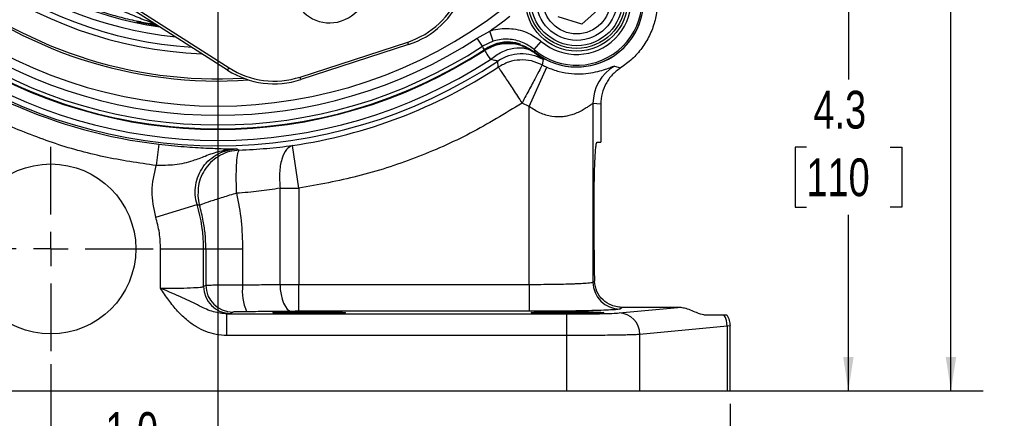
# Model space of a CAD drawing. Header units: inches. Extents: x 0.4 to 16.6, y 0.2 to 10.8.
# Tile 5 of 15: x 3.4 to 7.2, y 3.9 to 5.4. Entities that reach past the tile are written whole.
import ezdxf

# ---------------------------------------------------------------- set-up
doc = ezdxf.new("R2010")
doc.units = ezdxf.units.IN
doc.header["$MEASUREMENT"] = 0
doc.layers.add('SLD-0', color=7, linetype='Continuous', lineweight=25)
doc.styles.add('SLDTEXTSTYLE0', font='TXT', dxfattribs={"width": 0.75})
doc.dimstyles.new('SLDDIMSTYLE0', dxfattribs={"dimtxt": 0.145833, "dimasz": 0.13, "dimexe": 0, "dimexo": 0.0625, "dimgap": 0.036458, "dimtad": 0, "dimtih": 1, "dimtoh": 1, "dimdec": 1, "dimlfac": 1.5, "dimrnd": 1e-09, "dimzin": 12, "dimdsep": 46, "dimtxsty": 'SLDTEXTSTYLE0', "dimsah": 1, "dimcen": 0.09, "dimadec": 0, "dimazin": 3, "dimtfac": 1, "dimtdec": 1, "dimtofl": 0, "dimtmove": 0, "dimatfit": 3, "dimfxl": 0, "dimfrac": 2, "dimtolj": 1, "dimtzin": 12, "dimarcsym": 0})
doc.dimstyles.new('SLDDIMSTYLE1', dxfattribs={"dimtxt": 0.145833, "dimasz": 0.13, "dimexe": 0, "dimexo": 0.0625, "dimgap": 0.036458, "dimtad": 0, "dimtih": 1, "dimtoh": 1, "dimdec": 1, "dimlfac": 1.5, "dimrnd": 1e-09, "dimzin": 4, "dimdsep": 46, "dimtxsty": 'SLDTEXTSTYLE0', "dimsah": 1, "dimcen": 0.09, "dimadec": 0, "dimazin": 1, "dimtfac": 1, "dimtdec": 1, "dimtmove": 0, "dimatfit": 0, "dimfxl": 0, "dimfrac": 2, "dimtolj": 1, "dimtzin": 12, "dimarcsym": 0})

# ---------------------------------------------------------------- blocks, each defined once
blk = doc.blocks.new('_D')
at = {"layer": 'SLD-0'}
for p, q in [((4.6647, 8.9009), (7.1211, 8.9009)), ((6.9961, 8.9009), (6.9961, 7.9444)), ((6.8345, 7.6831), (6.7901, 7.6831)), ((6.7901, 7.6831), (6.7901, 7.4514)), ((7.1577, 7.6831), (7.2021, 7.6831)), ((7.2021, 7.6831), (7.2021, 7.4514)), ((6.7901, 7.4514), (6.8345, 7.4514)), ((7.2021, 7.4514), (7.1577, 7.4514)), ((6.9961, 4.0096), (6.9961, 7.4219)), ((5.8449, 4.0096), (7.1211, 4.0096))]:
    blk.add_line(p, q, dxfattribs=at)
for points in [[(6.9961, 8.9009), (6.9761, 8.7709), (7.0161, 8.7709)], [(6.9961, 4.0096), (7.0161, 4.1396), (6.9761, 4.1396)]]:
    blk.add_solid(points, dxfattribs=at)
at = {"layer": 'SLD-0', "char_height": 0.14583, "attachment_point": 1, "style": 'SLDTEXTSTYLE0'}
for s, insert in [('7.3', (6.8615, 7.9007)), ('186', (6.8345, 7.6394))]:
    blk.add_mtext(s, dxfattribs=dict(at, insert=insert))
blk = doc.blocks.new('_D_1')
at = {"layer": 'SLD-0'}
for p, q in [((4.1664, 6.4138), (4.1664, 3.5847)), ((3.5207, 4.1127), (3.5207, 3.5847)), ((3.5207, 3.7097), (3.2707, 3.7097)), ((3.7587, 3.7097), (3.7143, 3.7097)), ((3.7143, 3.7097), (3.7143, 3.478)), ((3.9742, 3.7097), (4.0185, 3.7097)), ((4.0185, 3.7097), (4.0185, 3.478)), ((4.1664, 3.7097), (4.4164, 3.7097)), ((3.7143, 3.478), (3.7587, 3.478)), ((4.0185, 3.478), (3.9742, 3.478))]:
    blk.add_line(p, q, dxfattribs=at)
for points in [[(3.5207, 3.7097), (3.3907, 3.7297), (3.3907, 3.6897)], [(4.1664, 3.7097), (4.2964, 3.6897), (4.2964, 3.7297)]]:
    blk.add_solid(points, dxfattribs=at)
at = {"layer": 'SLD-0', "char_height": 0.14583, "attachment_point": 1, "style": 'SLDTEXTSTYLE0'}
for s, insert in [('1.0', (3.7318, 3.9272)), ('25', (3.7587, 3.6659))]:
    blk.add_mtext(s, dxfattribs=dict(at, insert=insert))
blk = doc.blocks.new('_D_2')
at = {"layer": 'SLD-0'}
for p, q in [((3.5207, 4.1127), (3.5207, 3.1752)), ((0.8984, 3.9596), (0.8984, 3.1752)), ((0.8984, 3.3002), (1.8554, 3.3002)), ((2.0274, 3.3002), (1.983, 3.3002)), ((1.983, 3.3002), (1.983, 3.0685)), ((2.3507, 3.3002), (2.395, 3.3002)), ((2.395, 3.3002), (2.395, 3.0685)), ((3.5207, 3.3002), (2.5227, 3.3002)), ((1.983, 3.0685), (2.0274, 3.0685)), ((2.395, 3.0685), (2.3507, 3.0685))]:
    blk.add_line(p, q, dxfattribs=at)
for points in [[(0.8984, 3.3002), (1.0284, 3.2802), (1.0284, 3.3202)], [(3.5207, 3.3002), (3.3907, 3.3202), (3.3907, 3.2802)]]:
    blk.add_solid(points, dxfattribs=at)
at = {"layer": 'SLD-0', "char_height": 0.14583, "attachment_point": 1, "style": 'SLDTEXTSTYLE0'}
for s, insert in [('3.9', (2.0544, 3.5178)), ('100', (2.0274, 3.2565))]:
    blk.add_mtext(s, dxfattribs=dict(at, insert=insert))
blk = doc.blocks.new('_D_3')
at = {"layer": 'SLD-0'}
for p, q in [((3.5207, 4.1127), (3.5207, 3.1752)), ((6.1431, 3.9596), (6.1431, 3.1752)), ((3.5207, 3.3002), (4.4955, 3.3002)), ((4.6675, 3.3002), (4.6231, 3.3002)), ((4.6231, 3.3002), (4.6231, 3.0685)), ((4.9908, 3.3002), (5.0351, 3.3002)), ((5.0351, 3.3002), (5.0351, 3.0685)), ((6.1431, 3.3002), (5.1628, 3.3002)), ((4.6231, 3.0685), (4.6675, 3.0685)), ((5.0351, 3.0685), (4.9908, 3.0685))]:
    blk.add_line(p, q, dxfattribs=at)
for points in [[(3.5207, 3.3002), (3.6507, 3.2802), (3.6507, 3.3202)], [(6.1431, 3.3002), (6.0131, 3.3202), (6.0131, 3.2802)]]:
    blk.add_solid(points, dxfattribs=at)
at = {"layer": 'SLD-0', "char_height": 0.14583, "attachment_point": 1, "style": 'SLDTEXTSTYLE0'}
for s, insert in [('3.9', (4.6945, 3.5178)), ('100', (4.6675, 3.2565))]:
    blk.add_mtext(s, dxfattribs=dict(at, insert=insert))
blk = doc.blocks.new('_D_4')
at = {"layer": 'SLD-0'}
for p, q in [((4.6568, 6.9042), (6.7251, 6.9042)), ((6.6001, 6.9042), (6.6001, 5.2123)), ((6.4384, 4.951), (6.3941, 4.951)), ((6.3941, 4.951), (6.3941, 4.7193)), ((6.7617, 4.951), (6.806, 4.951)), ((6.806, 4.951), (6.806, 4.7193)), ((6.3941, 4.7193), (6.4384, 4.7193)), ((6.806, 4.7193), (6.7617, 4.7193)), ((6.6001, 4.0096), (6.6001, 4.6897)), ((5.8449, 4.0096), (6.7251, 4.0096))]:
    blk.add_line(p, q, dxfattribs=at)
for points in [[(6.6001, 6.9042), (6.5801, 6.7742), (6.6201, 6.7742)], [(6.6001, 4.0096), (6.6201, 4.1396), (6.5801, 4.1396)]]:
    blk.add_solid(points, dxfattribs=at)
at = {"layer": 'SLD-0', "char_height": 0.14583, "attachment_point": 1, "style": 'SLDTEXTSTYLE0'}
for s, insert in [('4.3', (6.4654, 5.1685)), ('110', (6.4384, 4.9073))]:
    blk.add_mtext(s, dxfattribs=dict(at, insert=insert))
blk = doc.blocks.new('SW_CENTERMARKSYMBOL_0')
at = {"layer": 'SLD-0', "color": 0}
for p, q in [((0, 0.1333), (0, 0.3949)), ((0, 0), (0, 0.0667)), ((-0.1333, 0), (-0.3949, 0)), ((0, 0), (-0.0667, 0)), ((0, 0), (0, -0.0667)), ((0, 0), (0.0667, 0)), ((0.1333, 0), (0.3949, 0)), ((0, -0.1333), (0, -0.3949))]:
    blk.add_line(p, q, dxfattribs=at)

msp = doc.modelspace()

# ---------------------------------------------------------------- linework, layer by layer
at = {"color": 7, "linetype": 'Continuous', "lineweight": 25}
for p, q in [((4.2036, 5.2481), (3.4254, 5.7459)), ((3.4311, 5.7547), (4.2093, 5.2569)), ((5.6428, 5.49), (5.5715, 5.4254)), ((5.5715, 5.4254), (5.4799, 5.4548)), ((5.1676, 5.372), (5.2157, 5.3995)), ((5.2283, 5.3599), (5.2157, 5.3995)), ((5.188, 5.3408), (5.1676, 5.372)), ((5.2283, 5.3599), (5.188, 5.3408)), ((4.4831, 5.2218), (4.8991, 5.357)), ((4.9024, 5.3471), (4.4863, 5.2119)), ((4.9024, 5.3471), (4.8991, 5.357)), ((5.1951, 5.3248), (5.1968, 5.3308)), ((5.3183, 5.3513), (5.3519, 5.3382)), ((5.3874, 5.3277), (5.4144, 5.3594)), ((5.4212, 5.2895), (5.4182, 5.2683)), ((4.2036, 5.2481), (4.2093, 5.2569)), ((5.2486, 5.2602), (5.2468, 5.2831)), ((5.3676, 5.1077), (5.4354, 5.2599)), ((5.6976, 5.2639), (5.7205, 5.2566)), ((4.4863, 5.2119), (4.4831, 5.2218)), ((5.3676, 5.1077), (5.3402, 5.1211)), ((5.3676, 4.4207), (5.3676, 5.1077)), ((5.614, 5.1194), (5.614, 4.4295)), ((5.6441, 5.1165), (5.614, 5.1194)), ((5.6441, 5.1165), (5.6441, 4.9696)), ((3.9376, 4.9624), (3.9279, 4.8796)), ((4.239, 4.9439), (4.2481, 4.9394)), ((4.4786, 4.7923), (4.4542, 4.9572)), ((5.6294, 4.9696), (5.6441, 4.9696)), ((4.4059, 4.4205), (4.4059, 4.7923)), ((4.4786, 4.7923), (4.4786, 4.4207)), ((3.9262, 4.6808), (4.0856, 4.7292)), ((4.0953, 4.726), (4.0856, 4.7292)), ((5.6185, 4.5529), (5.6185, 4.7196)), ((3.9445, 4.4056), (3.9445, 4.5576)), ((3.9445, 4.5576), (4.111, 4.5576)), ((4.111, 4.4124), (4.111, 4.5576)), ((4.111, 4.5576), (4.1196, 4.5576)), ((4.1196, 4.5576), (4.1196, 4.4176)), ((4.1196, 4.5576), (4.2616, 4.5576)), ((4.2616, 4.5576), (4.2616, 4.4191)), ((4.111, 4.4124), (4.1196, 4.4176)), ((4.4786, 4.3167), (4.4786, 4.4207)), ((4.4786, 4.4207), (5.3676, 4.4207)), ((5.3676, 4.4207), (5.3676, 4.3167)), ((5.614, 4.4295), (5.6198, 4.433)), ((4.2149, 4.3085), (4.2004, 4.3065)), ((4.2004, 4.3065), (5.5124, 4.3065)), ((4.2004, 4.2231), (4.2004, 4.3065)), ((4.2235, 4.3136), (4.2149, 4.3085)), ((5.3676, 4.3167), (4.4786, 4.3167)), ((5.5124, 4.3065), (5.5124, 4.2231)), ((5.7147, 4.3105), (5.9418, 4.3317)), ((5.7283, 4.3317), (5.7179, 4.3255)), ((5.9418, 4.3317), (5.7283, 4.3317)), ((6.0421, 4.3029), (6.1198, 4.3029)), ((6.1323, 4.2588), (5.7949, 4.2272)), ((6.1431, 4.2602), (6.1323, 4.2588)), ((6.1323, 4.2588), (6.1323, 4.0096)), ((6.1431, 4.0096), (6.1431, 4.2604)), ((5.5124, 4.2231), (4.2004, 4.2231)), ((5.5124, 4.2231), (5.5124, 4.0096)), ((5.7949, 4.0096), (5.7949, 4.2272)), ((1.5291, 4.0096), (5.5124, 4.0096)), ((5.5124, 4.0096), (5.7949, 4.0096)), ((5.7949, 4.0096), (6.1323, 4.0096)), ((6.1323, 4.0096), (6.1431, 4.0096))]:
    msp.add_line(p, q, dxfattribs=at)
at = {"color": 8, "linetype": 'Continuous', "lineweight": 25, "flags": 128}
msp.add_lwpolyline([(3.9375, 5.4184), (3.8689, 5.4306), (3.8523, 5.434)], dxfattribs=at)
at = {"color": 7, "linetype": 'Continuous', "lineweight": 25, "flags": 128}
msp.add_lwpolyline([(4.4059, 4.4205), (4.407, 4.4005), (4.4097, 4.3813), (4.4139, 4.3635), (4.4196, 4.3479), (4.4264, 4.3349), (4.4341, 4.3252), (4.4425, 4.319), (4.4512, 4.3166)], dxfattribs=at)
at = {"color": 7, "linetype": 'Continuous', "lineweight": 25}
for centre, radius in [((5.5511, 5.5195), 0.1979), ((5.5511, 5.5195), 0.1875), ((5.5511, 5.5195), 0.1771), ((5.5512, 5.5194), 0.1563), ((5.5512, 5.5194), 0.131), ((3.5207, 4.5576), 0.3283)]:
    msp.add_circle(centre, radius, dxfattribs=at)
at = {"color": 8, "linetype": 'Continuous', "lineweight": 25}
for radius, start, end in [(1.5938, 198.852, 267.7693), (1.5706, 199.211, 266.2922), (1.5365, 199.5388, 263.9001), (1.5058, 199.9492, 261.4465), (1.6979, 229.6581, 273.9971), (1.6898, 229.6581, 273.3397)]:
    msp.add_arc((4.1664, 6.9042), radius, start, end, dxfattribs=at)
at = {"color": 7, "linetype": 'Continuous', "lineweight": 25}
for centre, radius, start, end in [((5.5512, 5.5194), 0.2522, 229.4979, 40.5021), ((5.5512, 5.5194), 0.2589, 231.2653, 38.7347), ((5.5512, 5.5194), 0.2589, 270, 38.7347), ((5.5512, 5.5194), 0.2105, 229.4979, 40.5021), ((4.5977, 5.5768), 0.1458, 198, 18), ((4.7994, 5.6641), 0.3229, 288, 338.6076), ((4.7994, 5.6641), 0.3333, 288, 338.6076), ((4.1664, 6.9042), 1.7948, 232.1172, 307.8828), ((4.1664, 6.9042), 1.8344, 304.8885, 307.8828), ((4.1664, 6.9042), 1.8303, 236.8366, 303.1634), ((4.1664, 6.9042), 1.8849, 236.9214, 303.0786), ((4.1664, 6.9042), 1.8826, 236.9123, 270), ((4.1664, 6.9042), 1.8826, 236.9123, 303.0877), ((4.1664, 6.9042), 1.8676, 236.8366, 303.1634), ((4.1664, 6.9042), 1.8826, 270, 303.0877), ((4.1664, 6.9042), 1.9271, 236.9214, 303.0786), ((5.3392, 5.1443), 0.1667, 60.5524, 123.6555), ((5.5512, 5.5194), 0.2589, 231.2653, 270), ((4.1664, 6.9042), 1.9482, 236.3186, 303.6814), ((4.3833, 5.5289), 0.3333, 237.3924, 288), ((4.3833, 5.5289), 0.3229, 237.3924, 288), ((4.1664, 6.9042), 1.9682, 278.4079, 303.3556), ((5.5512, 5.5194), 0.2842, 242.0974, 245.9661), ((5.7807, 5.1193), 0.1667, 119.8874, 179.9951), ((4.1664, 6.9042), 1.9553, 245.9515, 263.2799), ((3.5207, 4.5576), 0.5903, 0, 16.8953), ((4.2151, 4.4125), 0.1041, 180.0591, 269.9059), ((4.2237, 4.4177), 0.1041, 180.0591, 269.9059), ((4.4607, 4.3953), 0.2005, 173.1872, 203.5724), ((5.7181, 4.4296), 0.1041, 180.0591, 269.9059), ((5.7124, 4.228), 0.0825, 359.4236, 88.4406), ((6.0462, 4.2582), 0.0861, 0.3487, 31.2813)]:
    msp.add_arc(centre, radius, start, end, dxfattribs=at)
msp.add_ellipse((5.6294, 4.5529), major_axis=(0, 0.25), ratio=0.043661, start_param=1.570796, end_param=2.071341, dxfattribs=at)
for centre in [(4.5181, 4.3116), (5.5155, 4.3116)]:
    msp.add_ellipse(centre, major_axis=(0.1406, 0), ratio=0.026186, dxfattribs=at)
for points in [[(5.8325, 5.6559), (5.8398, 5.6385), (5.8545, 5.6036), (5.8642, 5.5474), (5.8642, 5.4905), (5.8539, 5.4345), (5.8336, 5.3813), (5.804, 5.3328), (5.7665, 5.2898), (5.7358, 5.2677), (5.7205, 5.2566)], [(5.1951, 5.3248), (5.1963, 5.323), (5.1987, 5.3193), (5.2117, 5.2994), (5.2182, 5.2895)], [(5.2486, 5.2602), (5.2502, 5.2577), (5.2535, 5.2527), (5.2748, 5.2204), (5.3048, 5.1749), (5.3284, 5.139), (5.3402, 5.1211)], [(5.4182, 5.2683), (5.4168, 5.2657), (5.414, 5.2604), (5.3959, 5.2262), (5.3704, 5.178), (5.3503, 5.14), (5.3402, 5.1211)], [(4.2481, 4.9394), (4.2841, 4.9412), (4.3559, 4.945), (4.4214, 4.9531), (4.4542, 4.9572)], [(4.4059, 4.7923), (4.3791, 4.7879), (4.3256, 4.779), (4.2674, 4.7749), (4.2383, 4.7729)], [(4.4059, 4.7923), (4.4176, 4.7923), (4.4408, 4.7923), (4.466, 4.7923), (4.4786, 4.7923)], [(4.2383, 4.7729), (4.2451, 4.7373), (4.2587, 4.6662), (4.2606, 4.5938), (4.2616, 4.5576)], [(3.9445, 4.5576), (3.9438, 4.5785), (3.9422, 4.6202), (3.9316, 4.6606), (3.9262, 4.6808)]]:
    msp.add_open_spline(points, degree=3, dxfattribs=at)
for points, knots in [([(3.6946, 5.5243), (3.7337, 5.5062), (3.7924, 5.4789), (3.8651, 5.4495), (3.902, 5.4354), (3.9185, 5.4293), (3.922, 5.428), (3.9229, 5.4276), (3.923, 5.4276), (3.9231, 5.4276)], [0, 0, 0, 0, 0.499504, 0.749661, 0.916789, 0.966205, 0.984299, 0.992314, 1, 1, 1, 1]), ([(3.9304, 5.4229), (3.927, 5.4234), (3.9194, 5.4247), (3.9005, 5.4279), (3.8751, 5.4326), (3.8431, 5.4393), (3.8, 5.4493), (3.7451, 5.4639), (3.7024, 5.4779), (3.6811, 5.4849)], [0, 0, 0, 0, 0.058149, 0.125867, 0.251401, 0.368656, 0.501914, 0.750622, 1, 1, 1, 1]), ([(3.9246, 5.4263), (3.9241, 5.4265), (3.9225, 5.4272), (3.9206, 5.4282), (3.9194, 5.4289)], [0, 0, 0, 0, 0.300778, 1, 1, 1, 1]), ([(3.9304, 5.4229), (3.9292, 5.4232), (3.9263, 5.4241), (3.9237, 5.4271), (3.9231, 5.4276), (3.9231, 5.4276), (3.9231, 5.4276), (3.9231, 5.4276), (3.9231, 5.4276), (3.9231, 5.4276), (3.9231, 5.4276), (3.9231, 5.4276), (3.9231, 5.4276), (3.9231, 5.4276), (3.9231, 5.4276), (3.9231, 5.4276), (3.9231, 5.4276), (3.9231, 5.4276), (3.9231, 5.4276), (3.9231, 5.4276), (3.9231, 5.4276), (3.9231, 5.4276), (3.9231, 5.4276), (3.9231, 5.4276), (3.9231, 5.4276), (3.9231, 5.4276), (3.9231, 5.4276), (3.9231, 5.4276), (3.9231, 5.4276), (3.9231, 5.4276), (3.9231, 5.4276), (3.9231, 5.4276), (3.9231, 5.4276), (3.9231, 5.4276), (3.9231, 5.4276), (3.9231, 5.4276), (3.9231, 5.4276), (3.9231, 5.4276), (3.9231, 5.4276), (3.9231, 5.4276)], [0, 0, 0, 0, 0.375065, 0.880469, 0.886687, 0.892491, 0.897718, 0.906184, 0.907412, 0.909684, 0.916614, 0.917017, 0.91723, 0.917239, 0.918043, 0.918262, 0.918292, 0.918325, 0.918509, 0.919466, 0.921435, 0.921682, 0.921771, 0.921784, 0.921819, 0.921985, 0.923822, 0.931738, 0.952548, 0.95629, 0.958592, 0.958892, 0.959069, 0.959087, 0.95915, 0.959768, 0.961014, 0.973344, 1, 1, 1, 1]), ([(5.2157, 5.3995), (5.2202, 5.4009), (5.247, 5.4088), (5.2992, 5.4121), (5.3644, 5.3956), (5.3989, 5.3706), (5.4144, 5.3594)], [0, 0, 0, 0, 0.067291, 0.398, 0.728909, 1, 1, 1, 1]), ([(5.3874, 5.3277), (5.375, 5.3367), (5.3473, 5.3567), (5.2952, 5.37), (5.2534, 5.3674), (5.2319, 5.361), (5.2283, 5.3599)], [0, 0, 0, 0, 0.2712374, 0.6021638, 0.9327439, 1, 1, 1, 1]), ([(5.1942, 5.3269), (5.193, 5.3294), (5.1909, 5.334), (5.1889, 5.3387), (5.188, 5.3408)], [0, 0, 0, 0, 0.549647, 1, 1, 1, 1]), ([(5.1942, 5.3269), (5.2108, 5.3355), (5.2441, 5.3528), (5.2858, 5.3552), (5.3073, 5.3523), (5.3104, 5.3519)], [0, 0, 0, 0, 0.46098, 0.92197, 1, 1, 1, 1]), ([(5.1951, 5.3248), (5.2101, 5.3328), (5.2408, 5.3492), (5.29, 5.3537), (5.3423, 5.3456), (5.3719, 5.327), (5.3896, 5.3157)], [0, 0, 0, 0, 0.243881, 0.500124, 0.69965, 1, 1, 1, 1]), ([(5.1968, 5.3308), (5.2122, 5.3389), (5.2431, 5.3551), (5.2916, 5.3611), (5.3207, 5.3534), (5.3329, 5.3502)], [0, 0, 0, 0, 0.366976, 0.734047, 1, 1, 1, 1]), ([(5.2182, 5.2895), (5.2322, 5.2999), (5.2609, 5.3213), (5.309, 5.336), (5.3548, 5.3357), (5.3782, 5.3223), (5.3896, 5.3157)], [0, 0, 0, 0, 0.243136, 0.5, 0.756864, 1, 1, 1, 1]), ([(5.3104, 5.3519), (5.3106, 5.3518), (5.3136, 5.3515), (5.3169, 5.3511), (5.3201, 5.3505), (5.3202, 5.3505)], [0, 0, 0, 0, 0.066377, 0.979914, 1, 1, 1, 1]), ([(5.3202, 5.3505), (5.3269, 5.3488), (5.3519, 5.3425), (5.3734, 5.328), (5.3892, 5.3175)], [0, 0, 0, 0, 0.2702507, 1, 1, 1, 1]), ([(5.3874, 5.3277), (5.3876, 5.3263), (5.3882, 5.3229), (5.3888, 5.3194), (5.3892, 5.3175)], [0, 0, 0, 0, 0.423273, 1, 1, 1, 1]), ([(5.2468, 5.2831), (5.2464, 5.2833), (5.2456, 5.2839), (5.2364, 5.2852), (5.2255, 5.2877), (5.2182, 5.2895)], [0, 0, 0, 0, 0.251921, 0.502064, 1, 1, 1, 1]), ([(5.4182, 5.2683), (5.4045, 5.2742), (5.3772, 5.2861), (5.3322, 5.2892), (5.2877, 5.2818), (5.2616, 5.2674), (5.2486, 5.2602)], [0, 0, 0, 0, 0.25, 0.5, 0.75, 1, 1, 1, 1]), ([(5.3896, 5.3157), (5.3985, 5.3087), (5.417, 5.2938), (5.4198, 5.291), (5.4212, 5.2895)], [0, 0, 0, 0, 0.477485, 1, 1, 1, 1]), ([(5.4354, 5.2599), (5.4515, 5.2537), (5.484, 5.2412), (5.5334, 5.2339), (5.5784, 5.2338), (5.6178, 5.2393), (5.6504, 5.2477), (5.6752, 5.2564), (5.6923, 5.2632), (5.6958, 5.2637), (5.6976, 5.2639)], [0, 0, 0, 0, 0.098471, 0.198484, 0.309065, 0.42993, 0.560975, 0.701073, 0.847378, 1, 1, 1, 1]), ([(5.7205, 5.2566), (5.7093, 5.2482), (5.6871, 5.2315), (5.6631, 5.1971), (5.6471, 5.1583), (5.6451, 5.1305), (5.6441, 5.1165)], [0, 0, 0, 0, 0.250654, 0.499259, 0.74905, 1, 1, 1, 1]), ([(5.3402, 5.1211), (5.2744, 5.0806), (5.1423, 4.9994), (4.9286, 4.9062), (4.7072, 4.8334), (4.5546, 4.806), (4.4786, 4.7923)], [0, 0, 0, 0, 0.249258, 0.5, 0.750742, 1, 1, 1, 1]), ([(5.614, 5.1194), (5.6134, 5.1192), (5.6122, 5.1189), (5.6075, 5.1157), (5.6007, 5.1108), (5.5909, 5.104), (5.5767, 5.0949), (5.5584, 5.0851), (5.5383, 5.077), (5.5186, 5.0714), (5.492, 5.0669), (5.4553, 5.0674), (5.4086, 5.0806), (5.3812, 5.0987), (5.3676, 5.1077)], [0, 0, 0, 0, 0.061519, 0.125698, 0.183878, 0.249737, 0.333242, 0.421396, 0.499946, 0.565527, 0.624687, 0.749926, 0.875109, 1, 1, 1, 1]), ([(3.9279, 4.8796), (3.8601, 4.8897), (3.7246, 4.9098), (3.5258, 4.9645), (3.399, 5.0166), (3.3357, 5.0426)], [0, 0, 0, 0, 0.333257, 0.666732, 1, 1, 1, 1]), ([(4.239, 4.9439), (4.2166, 4.9416), (4.174, 4.9373), (4.1188, 4.9162), (4.0645, 4.8953), (4.0035, 4.8804), (3.9523, 4.8799), (3.9279, 4.8796)], [0, 0, 0, 0, 0.215533, 0.40989, 0.57825, 0.799079, 1, 1, 1, 1]), ([(3.9376, 4.9624), (3.9543, 4.9605), (3.9877, 4.9568), (4.0356, 4.9526), (4.0804, 4.9495), (4.1206, 4.9474), (4.156, 4.9459), (4.1868, 4.9449), (4.214, 4.9443), (4.2307, 4.944), (4.239, 4.9439)], [0, 0, 0, 0, 0.1227244, 0.2461828, 0.3679048, 0.4950386, 0.6198567, 0.7457356, 0.8727343, 1, 1, 1, 1]), ([(4.0856, 4.7292), (4.0827, 4.7415), (4.0768, 4.7663), (4.0791, 4.8048), (4.0894, 4.8416), (4.108, 4.8752), (4.1338, 4.9037), (4.1653, 4.9254), (4.201, 4.94), (4.2263, 4.9426), (4.239, 4.9439)], [0, 0, 0, 0, 0.124904, 0.250073, 0.374854, 0.499485, 0.624616, 0.749619, 0.874496, 1, 1, 1, 1]), ([(4.4542, 4.9572), (4.4461, 4.9534), (4.4292, 4.9455), (4.4113, 4.9066), (4.4021, 4.853), (4.4047, 4.8121), (4.4059, 4.7923)], [0, 0, 0, 0, 0.2412033, 0.5, 0.7587967, 1, 1, 1, 1]), ([(5.6185, 4.7196), (5.6185, 4.7349), (5.6186, 4.7663), (5.6192, 4.8129), (5.6202, 4.8577), (5.6216, 4.8976), (5.6234, 4.9302), (5.6253, 4.9532), (5.6273, 4.9671), (5.6287, 4.9688), (5.6294, 4.9696)], [0, 0, 0, 0, 0.1164615, 0.239907, 0.3685011, 0.4998475, 0.6312195, 0.7598843, 0.8834294, 1, 1, 1, 1]), ([(4.2481, 4.9394), (4.2358, 4.938), (4.2107, 4.9353), (4.1753, 4.9206), (4.1441, 4.8988), (4.1187, 4.8707), (4.1004, 4.8377), (4.0899, 4.8043), (4.0896, 4.7821), (4.0895, 4.7726)], [0, 0, 0, 0, 0.146274, 0.296385, 0.446497, 0.59277, 0.739044, 0.889156, 1, 1, 1, 1]), ([(4.2383, 4.7729), (4.2377, 4.7935), (4.2365, 4.8362), (4.2381, 4.8915), (4.2421, 4.9305), (4.2462, 4.9365), (4.2481, 4.9394)], [0, 0, 0, 0, 0.240494, 0.499997, 0.757068, 1, 1, 1, 1]), ([(3.9262, 4.6808), (3.9189, 4.714), (3.9043, 4.7804), (3.92, 4.8465), (3.9279, 4.8796)], [0, 0, 0, 0, 0.4998756, 1, 1, 1, 1]), ([(4.2383, 4.7729), (4.2201, 4.7674), (4.1826, 4.7562), (4.1357, 4.7412), (4.103, 4.7301), (4.0978, 4.7274), (4.0953, 4.726)], [0, 0, 0, 0, 0.241834, 0.5, 0.758166, 1, 1, 1, 1]), ([(4.1196, 4.5576), (4.1191, 4.5763), (4.1181, 4.6124), (4.1102, 4.669), (4.1005, 4.7059), (4.0953, 4.726)], [0, 0, 0, 0, 0.328186, 0.635008, 1, 1, 1, 1]), ([(3.9445, 4.4056), (3.9652, 4.4057), (4.0077, 4.4059), (4.0627, 4.4075), (4.1015, 4.4098), (4.108, 4.4116), (4.111, 4.4124)], [0, 0, 0, 0, 0.24353, 0.499859, 0.759237, 1, 1, 1, 1]), ([(4.1196, 4.4176), (4.1231, 4.4178), (4.1291, 4.4182), (4.1626, 4.4186), (4.2061, 4.419), (4.2435, 4.4191), (4.2616, 4.4191)], [0, 0, 0, 0, 0.285011, 0.499936, 0.757669, 1, 1, 1, 1]), ([(4.2616, 4.4191), (4.2863, 4.4193), (4.3361, 4.4196), (4.3825, 4.4202), (4.4059, 4.4205)], [0, 0, 0, 0, 0.4960907, 1, 1, 1, 1]), ([(4.4059, 4.4205), (4.4177, 4.4206), (4.4409, 4.4207), (4.4661, 4.4207), (4.4786, 4.4207)], [0, 0, 0, 0, 0.504309, 1, 1, 1, 1]), ([(5.3676, 4.4207), (5.3982, 4.4208), (5.4448, 4.421), (5.5009, 4.4221), (5.5324, 4.423), (5.5543, 4.4239), (5.5691, 4.4246), (5.5826, 4.4253), (5.596, 4.4263), (5.6091, 4.4277), (5.6122, 4.4288), (5.614, 4.4295)], [0, 0, 0, 0, 0.2426246, 0.3693035, 0.4992146, 0.5595767, 0.6230255, 0.6895611, 0.7591832, 0.8636599, 1, 1, 1, 1]), ([(5.7283, 4.3317), (5.7217, 4.3321), (5.706, 4.333), (5.6789, 4.3416), (5.6511, 4.3598), (5.6265, 4.3904), (5.622, 4.4189), (5.6198, 4.433)], [0, 0, 0, 0, 0.101068, 0.239881, 0.483992, 0.746038, 1, 1, 1, 1]), ([(4.2004, 4.3065), (4.1831, 4.3083), (4.1455, 4.3124), (4.0911, 4.3393), (4.0268, 4.3713), (3.9736, 4.3935), (3.9445, 4.4056)], [0, 0, 0, 0, 0.185079, 0.4029315, 0.6732998, 1, 1, 1, 1]), ([(4.2004, 4.2231), (4.1867, 4.2239), (4.1593, 4.2255), (4.1199, 4.2375), (4.0828, 4.2555), (4.0455, 4.2818), (4.0094, 4.3168), (3.9753, 4.3597), (3.9549, 4.3902), (3.9445, 4.4056)], [0, 0, 0, 0, 0.1249395, 0.2501263, 0.3727131, 0.5005739, 0.6650645, 0.8303125, 1, 1, 1, 1]), ([(4.2769, 4.3152), (4.2701, 4.3151), (4.2561, 4.315), (4.2387, 4.3147), (4.2266, 4.3142), (4.2245, 4.3138), (4.2235, 4.3136)], [0, 0, 0, 0, 0.2423812, 0.499949, 0.7575473, 1, 1, 1, 1]), ([(4.4512, 4.3166), (4.4232, 4.3162), (4.3671, 4.3156), (4.307, 4.3153), (4.2769, 4.3152)], [0, 0, 0, 0, 0.500007, 1, 1, 1, 1]), ([(4.4786, 4.3167), (4.4738, 4.3167), (4.4644, 4.3167), (4.4556, 4.3166), (4.4512, 4.3166)], [0, 0, 0, 0, 0.499992, 1, 1, 1, 1]), ([(5.7179, 4.3255), (5.7159, 4.325), (5.7118, 4.3238), (5.6905, 4.3222), (5.6572, 4.3206), (5.6117, 4.3192), (5.5565, 4.3181), (5.4951, 4.3173), (5.4314, 4.3168), (5.3884, 4.3168), (5.3676, 4.3167)], [0, 0, 0, 0, 0.117003, 0.240615, 0.369057, 0.500054, 0.631042, 0.759459, 0.883036, 1, 1, 1, 1]), ([(5.5124, 4.3065), (5.5346, 4.3065), (5.58, 4.3066), (5.6415, 4.3075), (5.6905, 4.3088), (5.7068, 4.3099), (5.7147, 4.3105)], [0, 0, 0, 0, 0.243268, 0.499953, 0.756665, 1, 1, 1, 1]), ([(6.0421, 4.3029), (6.0339, 4.3048), (6.0214, 4.3077), (5.9936, 4.3208), (5.9711, 4.3283), (5.9535, 4.3314), (5.9445, 4.3317), (5.9418, 4.3317)], [0, 0, 0, 0, 0.437339, 0.667102, 0.837046, 0.950512, 1, 1, 1, 1]), ([(6.1198, 4.3029), (6.1219, 4.3029), (6.1263, 4.3029), (6.1303, 4.3029), (6.131, 4.3029), (6.1314, 4.3029)], [0, 0, 0, 0, 0.311383, 0.654131, 1, 1, 1, 1]), ([(6.1314, 4.3029), (6.1349, 4.296), (6.1416, 4.2825), (6.1426, 4.2675), (6.1431, 4.2602)], [0, 0, 0, 0, 0.5178694, 1, 1, 1, 1]), ([(5.7949, 4.2272), (5.7893, 4.2268), (5.7783, 4.2262), (5.7549, 4.2255), (5.7321, 4.225), (5.7116, 4.2246), (5.6724, 4.224), (5.607, 4.2233), (5.5436, 4.2232), (5.5124, 4.2231)], [0, 0, 0, 0, 0.140209, 0.270412, 0.3517, 0.42853, 0.500902, 0.754988, 1, 1, 1, 1])]:
    msp.add_open_spline(points, degree=3, knots=knots, dxfattribs=at)
at = {"color": 8, "linetype": 'Continuous', "lineweight": 25}
msp.add_open_spline([(4.0895, 4.7726), (4.0892, 4.7693), (4.088, 4.7536), (4.0921, 4.7382), (4.0953, 4.726)], degree=3, knots=[0, 0, 0, 0, 0.211637, 1, 1, 1, 1], dxfattribs=at)

# ---------------------------------------------------------------- block references
at = {"layer": 'SLD-0'}
msp.add_blockref('SW_CENTERMARKSYMBOL_0', (3.5207, 4.5576), dxfattribs=at)

# ---------------------------------------------------------------- dimensions: what is measured, and where the dimension line sits
for base, p1, picture, middle in [((6.9961, 4.0096), (4.6147, 8.9009), '_D', (6.9961, 7.6831)), ((6.6001, 4.0096), (4.6068, 6.9042), '_D_4', (6.6001, 4.951))]:
    dim = msp.add_linear_dim(base=base, p1=p1, p2=(5.7949, 4.0096), angle=90, dimstyle='SLDDIMSTYLE0', dxfattribs=at)
    dim.commit()
    dim.dimension.update_dxf_attribs({"geometry": picture, "text_midpoint": middle, "dimtype": 160})
for base, p1, p2, dimstyle, picture, middle in [((4.1664, 3.7097), (3.5207, 4.1627), (4.1664, 6.4638), 'SLDDIMSTYLE1', '_D_1', (3.8664, 3.7097)), ((3.5207, 3.3002), (0.8984, 4.0096), (3.5207, 4.1627), 'SLDDIMSTYLE0', '_D_2', (2.189, 3.3002)), ((6.1431, 3.3002), (3.5207, 4.1627), (6.1431, 4.0096), 'SLDDIMSTYLE0', '_D_3', (4.8291, 3.3002))]:
    dim = msp.add_linear_dim(base=base, p1=p1, p2=p2, dimstyle=dimstyle, dxfattribs=at)
    dim.commit()
    dim.dimension.update_dxf_attribs({"geometry": picture, "text_midpoint": middle, "dimtype": 160})

doc.saveas('drawing.dxf')
